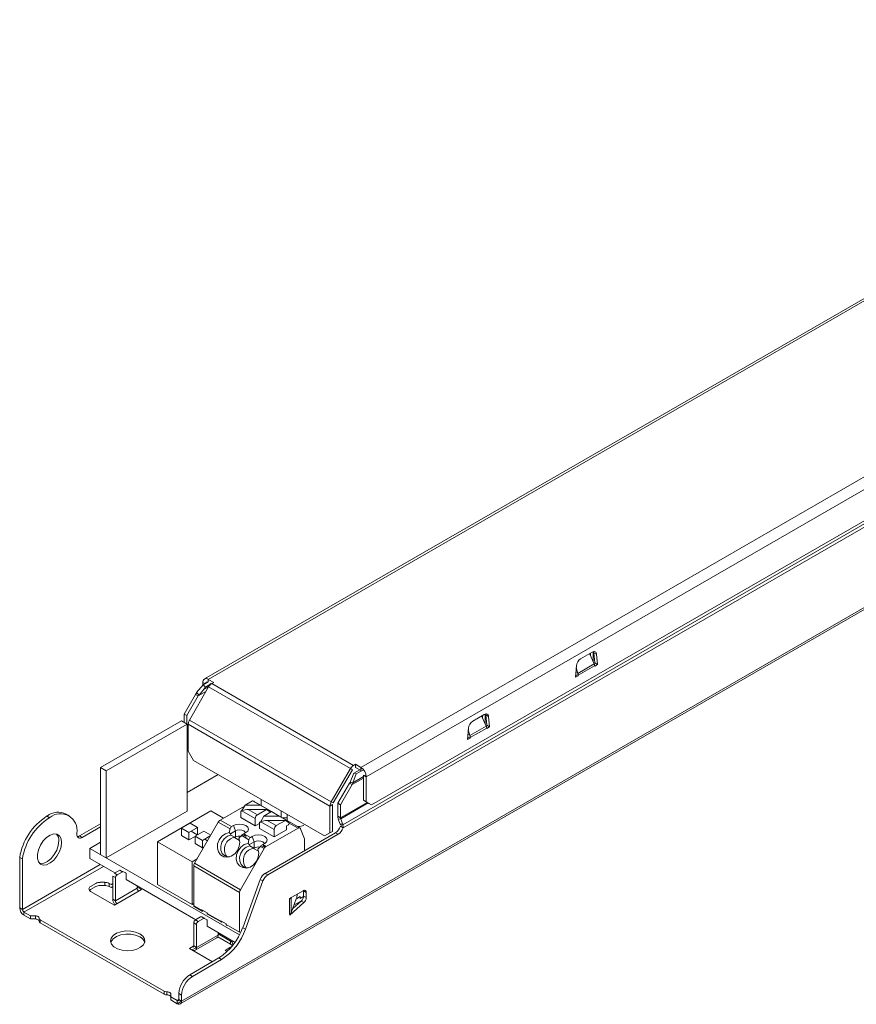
# Model space of a CAD drawing. Header units: millimetres. Extents: x -68 to 151, y -217 to -82.
# Tile 1 of 2: x -68 to 42, y -217 to -88. Entities that reach past the tile are written whole.
import ezdxf

# ---------------------------------------------------------------- set-up
doc = ezdxf.new("R2010")
doc.units = ezdxf.units.MM

msp = doc.modelspace()

# ---------------------------------------------------------------- linework, layer by layer
at = {"color": 7, "linetype": 'Continuous', "lineweight": 15}
for p, q in [((105.87, -88.1), (-43.83, -174.52)), ((106.37, -88.15), (-43.33, -174.57)), ((126.36, -99.69), (-23.34, -186.11)), ((127.06, -100.91), (-22.63, -187.33)), ((-46.99, -217.12), (151, -102.83)), ((-46.82, -216.76), (151.17, -102.46)), ((129.89, -103.81), (-25.69, -193.62)), ((130.02, -104.15), (-25.67, -194.03)), ((-21.92, -191.03), (126.36, -105.43)), ((7.54, -171.27), (7.19, -171.07)), ((7.54, -171.27), (7.65, -172.62)), ((4.79, -174.27), (4.9, -172.8)), ((5.1, -173.78), (7.24, -172.54)), ((5.15, -174.04), (7.29, -172.8)), ((-44.86, -176.31), (-44.01, -175.27)), ((-44.04, -175.3), (-44.04, -174.97)), ((-44.01, -175.27), (-43.34, -174.88)), ((-44.01, -175.27), (-43.67, -175.57)), ((-43.33, -174.57), (-42.62, -174.97)), ((-42.88, -175.12), (-24.3, -185.85)), ((-46.47, -179.12), (-44.99, -176.54)), ((-46.12, -179.32), (-44.64, -176.74)), ((-45.79, -179.9), (-43.28, -175.54)), ((-44.99, -176.54), (-44.64, -176.74)), ((-44.86, -176.31), (-44.52, -176.62)), ((-43.28, -175.54), (-24.7, -186.27)), ((-46.47, -179.12), (-46.12, -179.32)), ((-46.47, -180.21), (-46.47, -179.12)), ((-46.12, -180.41), (-46.12, -179.32)), ((-7.51, -179.36), (-6.9, -180.71)), ((-46.82, -180.01), (-57.43, -186.13)), ((-46.11, -180.42), (-56.72, -186.54)), ((-46.11, -180.42), (-46.82, -180.01)), ((-46.11, -191.85), (-46.11, -180.42)), ((-45.96, -180.45), (-27.38, -191.18)), ((-45.96, -183.97), (-45.96, -180.45)), ((-45.79, -179.9), (-27.21, -190.62)), ((-6.6, -179.44), (-6.49, -180.78)), ((-9.35, -182.44), (-9.25, -180.96)), ((-9.04, -181.94), (-6.9, -180.71)), ((-9, -182.2), (-6.85, -180.96)), ((-24.04, -185.7), (-23.34, -186.11)), ((-56.72, -186.54), (-57.43, -186.13)), ((-57.43, -186.13), (-57.43, -197.56)), ((-56.72, -186.54), (-56.72, -197.97)), ((-27.21, -190.62), (-24.7, -186.27)), ((-24.39, -188.12), (-23.93, -186.97)), ((-23.93, -186.97), (-24.27, -186.88)), ((-23.93, -186.97), (-22.98, -186.42)), ((-26.36, -190.8), (-24.83, -188.16)), ((-26.01, -191.01), (-24.48, -188.36)), ((-22.63, -187.33), (-22.63, -190.63)), ((-37.52, -190.48), (-38.51, -191.05)), ((-37.52, -190.48), (-36.54, -191.05)), ((-31.32, -194.04), (-37.33, -190.57)), ((-36.38, -191.12), (-36.38, -190.31)), ((-26.01, -191.01), (-26.36, -190.8)), ((-26.36, -192.51), (-26.36, -190.8)), ((-26.01, -192.72), (-26.01, -191.01)), ((-22.63, -190.63), (-22.98, -190.42)), ((-21.92, -191.03), (-22.63, -190.63)), ((-21.92, -191.03), (-22.28, -190.83)), ((-61.57, -192.43), (-61.93, -192.22)), ((-43, -191.81), (-50, -195.85)), ((-41.34, -192.77), (-43, -191.81)), ((-41.76, -193.01), (-38.57, -191.17)), ((-38.91, -191.77), (-39.08, -191.87)), ((-39.08, -192.68), (-39.08, -191.87)), ((-39.08, -191.87), (-39.05, -191.88)), ((-39.05, -191.88), (-38.91, -191.8)), ((-38.51, -191.05), (-38.91, -191.77)), ((-38.91, -191.77), (-38.86, -191.77)), ((-37.17, -192.81), (-38.91, -191.8)), ((-38.51, -191.05), (-36.54, -191.05)), ((-38.08, -191.62), (-35.69, -191.62)), ((-38.08, -191.62), (-36.88, -192.32)), ((-36.88, -192.32), (-35.69, -191.62)), ((-35.29, -191.77), (-36.54, -191.05)), ((-35.05, -191.91), (-36.03, -192.48)), ((-35.69, -191.62), (-35.29, -191.88)), ((-35.47, -191.77), (-35.29, -191.77)), ((-35.29, -191.88), (-35.19, -191.83)), ((-35.05, -191.91), (-34.06, -192.48)), ((-27.38, -194.69), (-27.38, -191.18)), ((-60.18, -195.09), (-57.43, -193.5)), ((-44.73, -193.99), (-45.72, -193.42)), ((-42.01, -193.27), (-45.13, -198.67)), ((-40.47, -194.16), (-42.01, -193.27)), ((-40.27, -193.86), (-41.76, -193.01)), ((-37.17, -193.79), (-39.08, -192.68)), ((-37.17, -193.79), (-37.17, -192.81)), ((-36.6, -193.46), (-37.17, -193.79)), ((-36.43, -193.2), (-36.6, -193.3)), ((-36.6, -194.11), (-36.6, -193.3)), ((-36.6, -193.3), (-36.57, -193.31)), ((-36.57, -193.31), (-36.44, -193.23)), ((-34.69, -194.23), (-36.44, -193.23)), ((-36.03, -192.48), (-36.43, -193.2)), ((-36.43, -193.2), (-36.39, -193.2)), ((-36.03, -192.48), (-34.06, -192.48)), ((-35.61, -193.05), (-33.21, -193.05)), ((-35.61, -193.05), (-34.41, -193.74)), ((-34.41, -193.74), (-33.21, -193.05)), ((-32.81, -193.2), (-34.06, -192.48)), ((-33.01, -192.7), (-33.65, -192.7)), ((-33.21, -193.05), (-32.81, -193.31)), ((-32.99, -193.2), (-32.81, -193.2)), ((-32.71, -193.25), (-32.81, -193.2)), ((-32.81, -193.31), (-32.71, -193.25)), ((-32.71, -193.25), (-32.71, -193.42)), ((-26.01, -192.72), (-26.36, -192.51)), ((-25.98, -192.85), (-26.29, -192.88)), ((-26.03, -193.54), (-26.29, -192.88)), ((-25.72, -193.51), (-25.98, -192.85)), ((-60.54, -194.72), (-60.54, -194.88)), ((-59.83, -195.29), (-57.43, -193.91)), ((-46.85, -194.07), (-45.86, -194.64)), ((-44.78, -194.95), (-45.58, -194.48)), ((-43, -194.99), (-43.93, -194.46)), ((-40.59, -194.64), (-40.47, -194.16)), ((-40.03, -193.72), (-40.27, -193.86)), ((-40.03, -193.72), (-39.78, -194.44)), ((-38.41, -194.66), (-38.65, -194.8)), ((-34.69, -195.21), (-36.6, -194.11)), ((-35.89, -200), (-26.67, -194.68)), ((-31.57, -194.07), (-35.75, -196.48)), ((-35.54, -200.21), (-26.31, -194.88)), ((-34.69, -195.21), (-34.69, -194.23)), ((-33.07, -194.28), (-34.69, -195.21)), ((-33.07, -193.79), (-33.07, -194.28)), ((-30.73, -195.46), (-31.24, -194.14)), ((-26.31, -194.88), (-26.67, -194.68)), ((-50, -195.85), (-50, -201.44)), ((-50, -195.85), (-45.45, -198.48)), ((-46.85, -195.05), (-45.86, -195.62)), ((-45.06, -195.11), (-44.07, -195.68)), ((-45.06, -196.09), (-44.07, -196.66)), ((-43.43, -195.73), (-43.79, -195.52)), ((-39.87, -195.31), (-39.22, -195.69)), ((-38.95, -195.04), (-39.31, -195.38)), ((-38.65, -195.09), (-38.75, -195.15)), ((-38.47, -194.93), (-38.46, -194.91)), ((-38.42, -195.34), (-38.42, -194.94)), ((-38, -195.59), (-38.12, -196.07)), ((-37.31, -195.87), (-37.94, -196.23)), ((-37.8, -195.29), (-37.56, -195.15)), ((-37.56, -195.15), (-37.31, -195.87)), ((-37.31, -195.87), (-37.31, -196.68)), ((-35.93, -196.09), (-36.17, -196.23)), ((-30.73, -197.02), (-30.73, -195.46)), ((-39.11, -202.14), (-36, -196.74)), ((-37.37, -196.69), (-37.87, -196.4)), ((-37.31, -196.68), (-37.4, -196.74)), ((-37.37, -196.69), (-37.4, -196.74)), ((-37.4, -196.74), (-36.75, -197.11)), ((-36.47, -196.47), (-36.83, -196.81)), ((-36.28, -196.58), (-36.18, -196.52)), ((-35.99, -196.36), (-35.98, -196.34)), ((-35.94, -196.66), (-35.94, -196.36)), ((-68.03, -197.91), (-68.03, -204.51)), ((-68.03, -197.91), (-67.68, -198.11)), ((-67.68, -198.11), (-67.68, -204.72)), ((-55.55, -199.95), (-58.84, -198.05)), ((-45.45, -198.48), (-44.8, -198.1)), ((-45.45, -198.48), (-45.45, -204.07)), ((-45.13, -198.67), (-39.11, -202.14)), ((-55.27, -200.19), (-54.58, -199.8)), ((-45.23, -199.02), (-39.22, -202.49)), ((-45.23, -204.24), (-45.23, -199.02)), ((-35.54, -200.21), (-35.89, -200)), ((-55.48, -203.59), (-55.48, -200.56)), ((-44.95, -206.07), (-54.07, -200.81)), ((-38.82, -207.12), (-36.51, -200.79)), ((-38.47, -207.32), (-36.16, -200.99)), ((-36.16, -200.99), (-36.51, -200.79)), ((-55.62, -204.16), (-58.75, -202.36)), ((-52.09, -202.12), (-55.62, -204.16)), ((-52.65, -201.96), (-55.48, -203.59)), ((-52.65, -201.8), (-52.09, -202.12)), ((-39.22, -202.49), (-39.22, -207.71)), ((-30.84, -202.31), (-30.84, -202.98)), ((-30.49, -202.52), (-30.49, -203.18)), ((-55.84, -203.39), (-55.48, -203.59)), ((-32.67, -205.41), (-32.67, -203.37)), ((-32.47, -203.18), (-32.47, -203.17)), ((-32.47, -205.16), (-32.47, -203.18)), ((-30.49, -203.18), (-30.84, -202.98)), ((-67.47, -205.08), (-66.62, -205.57)), ((-45.23, -204.24), (-44.17, -204.85)), ((-45.19, -204.33), (-44.13, -204.94)), ((-43.46, -205.18), (-43.46, -205.26)), ((-67.47, -205.49), (-66.62, -205.98)), ((-65.98, -205.57), (-66.62, -205.57)), ((-66.62, -205.98), (-66.62, -205.57)), ((-65.98, -205.98), (-66.62, -205.98)), ((-65.98, -205.98), (-65.98, -205.57)), ((-65.33, -206.07), (-49.1, -215.44)), ((-65.33, -206.48), (-65.33, -206.07)), ((-65.33, -206.48), (-49.1, -215.85)), ((-44.88, -206.68), (-45.23, -206.48)), ((-45.23, -209.51), (-45.23, -206.48)), ((-44.18, -205.7), (-43.88, -205.87)), ((-43.82, -205.9), (-43.52, -206.08)), ((-43.46, -205.26), (-41.69, -206.28)), ((-43.42, -205.35), (-41.65, -206.37)), ((-44.88, -209.72), (-44.88, -206.68)), ((-39.81, -209.04), (-43.46, -206.93)), ((-40.99, -206.6), (-40.99, -206.69)), ((-38.47, -207.32), (-38.82, -207.12)), ((-45.04, -210.08), (-42.21, -208.45)), ((-44.88, -209.72), (-42.05, -208.08)), ((-40.41, -209.28), (-42.09, -208.3)), ((-40.41, -208.87), (-42.05, -207.92)), ((-45.79, -209.84), (-42.78, -211.58)), ((-45.29, -209.65), (-45.14, -209.56)), ((-45.76, -213.29), (-41.94, -211.09)), ((-45.41, -213.5), (-41.59, -211.29)), ((-41.59, -211.29), (-41.94, -211.09)), ((-45.41, -213.5), (-45.76, -213.29)), ((-49.1, -215.85), (-49.1, -215.44)), ((-48.23, -216.59), (-48.23, -215.82)), ((-48.23, -216.19), (-47.39, -216.68)), ((-48.23, -216.59), (-47.39, -217.08)), ((-47.24, -216.69), (-47.09, -216.6)), ((-47.17, -216.55), (-47.17, -215.74)), ((-46.82, -215.95), (-47.17, -215.74)), ((-46.82, -216.76), (-46.82, -215.95))]:
    msp.add_line(p, q, dxfattribs=at)
at = {"color": 144, "linetype": 'Continuous', "lineweight": 0}
for p, q in [((5.46, -171.88), (6.98, -171)), ((6.64, -171.2), (7.24, -172.54)), ((6.73, -171.41), (6.73, -171.14)), ((7.09, -172.2), (7.09, -170.95)), ((7.19, -171.07), (7.3, -172.42)), ((7.29, -172.8), (7.3, -172.86)), ((7.65, -172.62), (7.3, -172.42)), ((7.3, -172.86), (7.65, -172.62)), ((4.79, -174.27), (5.14, -174.1)), ((4.8, -174.12), (5.14, -173.93)), ((4.83, -173.69), (5.04, -173.57)), ((5.1, -173.78), (4.88, -173.01)), ((5.14, -174.1), (5.15, -174.04)), ((-43.67, -175.57), (-42.98, -175.17)), ((-43.09, -175.11), (-42.97, -175.18)), ((-42.88, -175.12), (-42.62, -174.97)), ((-44.64, -176.74), (-43.63, -176.16)), ((-44.52, -176.62), (-43.67, -175.57)), ((-8.68, -180.04), (-7.16, -179.17)), ((-7.41, -179.58), (-7.41, -179.31)), ((-7.06, -180.37), (-7.06, -179.12)), ((-6.6, -179.44), (-6.95, -179.23)), ((-6.95, -179.23), (-6.85, -180.58)), ((-6.49, -180.78), (-6.85, -180.58)), ((-46.11, -181.1), (-45.96, -181.01)), ((-45.96, -181.46), (-46.11, -181.55)), ((-9.31, -181.86), (-9.1, -181.74)), ((-9.04, -181.94), (-9.26, -181.17)), ((-6.85, -180.96), (-6.84, -181.02)), ((-6.84, -181.02), (-6.49, -180.78)), ((-9.35, -182.44), (-9, -182.27)), ((-9.34, -182.28), (-9.01, -182.09)), ((-9, -182.27), (-9, -182.2)), ((-45.96, -183.97), (-45.25, -185.19)), ((-28.09, -195.1), (-45.25, -185.19)), ((-24.3, -185.85), (-24.04, -185.7)), ((-24.04, -185.7), (-24.04, -186.11)), ((-46.11, -189.4), (-42.04, -187.05)), ((-26.96, -190.76), (-24.45, -186.41)), ((-24.73, -188.03), (-24.27, -186.88)), ((-24.45, -186.41), (-24.7, -186.27)), ((-24.27, -186.88), (-23.49, -186.43)), ((-24.04, -186.11), (-23.34, -186.51)), ((-23.34, -186.51), (-23.34, -186.11)), ((-23.34, -186.34), (-23.16, -186.24)), ((-22.98, -187.13), (-22.63, -187.33)), ((-22.98, -187.13), (-22.98, -190.42)), ((-24.83, -188.16), (-24.64, -188.05)), ((-24.48, -188.36), (-24.83, -188.16)), ((-24.39, -188.12), (-24.73, -188.03)), ((-27.03, -190.97), (-27.38, -191.18)), ((-26.96, -190.76), (-27.21, -190.62)), ((-27.03, -194.49), (-27.03, -190.97)), ((-22.28, -190.83), (-22.98, -190.42)), ((-56.72, -197.97), (-46.11, -191.85)), ((-35.19, -191.83), (-35.29, -191.77)), ((-35.19, -191.83), (-35.19, -191.99)), ((-33.76, -191.82), (-33.76, -192.63)), ((-33.01, -193.07), (-33.01, -192.26)), ((-64.5, -192.51), (-64.45, -192.48)), ((-64.5, -192.51), (-64.15, -192.72)), ((-64.45, -192.48), (-64.1, -192.69)), ((-64.15, -192.72), (-64.1, -192.69)), ((-45.72, -193.42), (-46.85, -194.07)), ((-25.72, -193.51), (-26.03, -193.54)), ((-25.76, -193.51), (-25.99, -193.65)), ((-46.85, -194.07), (-46.85, -195.05)), ((-45.86, -194.64), (-44.73, -193.99)), ((-45.86, -194.64), (-45.86, -195.62)), ((-43.93, -194.46), (-45.06, -195.11)), ((-44.73, -193.99), (-44.73, -194.92)), ((-40.41, -194.8), (-39.78, -194.44)), ((-39.78, -194.44), (-39.78, -195.26)), ((-38.65, -194.8), (-37.8, -195.29)), ((-33.07, -193.79), (-32.85, -193.66)), ((-31.52, -193.85), (-31.65, -193.85)), ((-28.09, -195.1), (-27.38, -194.69)), ((-27.38, -194.69), (-27.03, -194.49)), ((-25.69, -193.63), (-26.02, -193.82)), ((-26.02, -193.82), (-25.67, -194.03)), ((-60.18, -195.09), (-59.83, -195.29)), ((-58.84, -196.75), (-57.43, -195.93)), ((-45.86, -195.62), (-45.06, -195.16)), ((-45.06, -195.11), (-45.06, -196.09)), ((-44.07, -195.68), (-43.07, -195.1)), ((-44.07, -195.68), (-44.07, -196.66)), ((-40.35, -194.97), (-39.85, -195.26)), ((-39.87, -195.31), (-39.85, -195.26)), ((-39.78, -195.26), (-39.87, -195.31)), ((-38, -195.59), (-38.95, -195.04)), ((-58.84, -196.75), (-39.23, -208.07)), ((-58.84, -196.75), (-58.84, -198.05)), ((-44.07, -196.66), (-43.91, -196.57)), ((-36, -196.74), (-36.47, -196.47)), ((-36.17, -196.23), (-35.75, -196.48)), ((-35.94, -196.62), (-35.92, -196.63)), ((-55.62, -199.99), (-54.93, -199.59)), ((-55.62, -199.99), (-55.27, -200.19)), ((-54.93, -199.59), (-54.58, -199.8)), ((-54.43, -199.78), (-54.13, -199.95)), ((-58.75, -201.71), (-58.06, -201.31)), ((-57.49, -201.17), (-56.89, -201.17)), ((-56.89, -201.58), (-56.89, -201.17)), ((-56.33, -201.31), (-56.06, -201.46)), ((-56.33, -201.72), (-56.33, -201.31)), ((-56.06, -201.46), (-55.84, -201.33)), ((-55.84, -203.39), (-55.84, -200.36)), ((-55.84, -200.36), (-55.48, -200.56)), ((-54.07, -200.09), (-54.07, -200.81)), ((-58.75, -202.12), (-58.06, -201.72)), ((-57.49, -201.58), (-56.89, -201.58)), ((-56.33, -201.72), (-56.06, -201.87)), ((-56.06, -201.87), (-55.84, -201.74)), ((-52.65, -201.62), (-52.65, -201.96)), ((-50, -201.44), (-45.45, -204.07)), ((-32.68, -203.29), (-30.91, -202.27)), ((-30.84, -202.31), (-30.84, -202.24)), ((-30.49, -202.52), (-30.84, -202.31)), ((-32.68, -203.29), (-32.68, -203.37)), ((-32.68, -203.37), (-32.67, -203.37)), ((-32.68, -203.37), (-32.67, -203.37)), ((-32.66, -205.48), (-30.8, -203.83)), ((-32.47, -205.16), (-31.79, -203.35)), ((-32.27, -204.62), (-31.15, -203.63)), ((-31.13, -203.61), (-32.1, -204.17)), ((-31.78, -203.33), (-31.3, -203.05)), ((-31.68, -202.71), (-31.68, -202.75)), ((-31.3, -203.3), (-31.3, -203.05)), ((-30.87, -203.05), (-31.3, -203.3)), ((-30.8, -203.83), (-31.15, -203.63)), ((-67.68, -204.72), (-68.03, -204.51)), ((-67.47, -205.08), (-67.47, -205.49)), ((-45.45, -204.07), (-45.23, -203.94)), ((-44.17, -204.85), (-44.17, -204.77)), ((-44.17, -204.77), (-43.46, -205.18)), ((-44.17, -204.85), (-44.03, -204.93)), ((-45.02, -206.11), (-44.33, -205.71)), ((-44.66, -206.32), (-45.02, -206.11)), ((-44.66, -206.32), (-43.97, -205.92)), ((-43.82, -205.9), (-44.18, -205.7)), ((-43.83, -205.9), (-43.88, -205.87)), ((-43.46, -206.21), (-43.46, -206.93)), ((-41.69, -206.28), (-41.69, -206.2)), ((-41.69, -206.2), (-40.99, -206.6)), ((-41.69, -206.28), (-41.55, -206.36)), ((-32.68, -205.41), (-32.67, -205.41)), ((-32.68, -205.41), (-32.66, -205.48)), ((-42.05, -207.75), (-42.05, -208.08)), ((-40.99, -206.69), (-39.22, -207.71)), ((-40.41, -209.28), (-40.41, -208.87)), ((-45.79, -209.84), (-45.23, -209.51)), ((-44.88, -209.72), (-45.23, -209.51)), ((-41.11, -210.09), (-40.41, -209.68)), ((-40.85, -210.24), (-41.11, -210.09)), ((-48.74, -215.94), (-48.74, -215.53)), ((-47.39, -217.08), (-47.39, -216.68)), ((-46.82, -216.76), (-47.17, -216.55))]:
    msp.add_line(p, q, dxfattribs=at)
at = {"color": 8, "linetype": 'Continuous', "lineweight": 15}
for p, q in [((-43.77, -175.13), (-44.04, -174.97)), ((-43.76, -175.68), (-43.09, -175.29)), ((-43.33, -174.9), (-43.33, -174.57)), ((-43.98, -175.95), (-43.28, -175.55)), ((-45.96, -181.14), (-46.11, -181.23)), ((-45.96, -181.55), (-46.11, -181.64)), ((-22.83, -187.22), (-22.65, -187.11)), ((-24.48, -188.36), (-22.98, -187.5)), ((-24.39, -188.12), (-22.98, -187.31)), ((-22.66, -187.31), (-22.63, -187.29)), ((-26.01, -192.72), (-22.51, -190.7)), ((-25.98, -192.85), (-22.37, -190.77)), ((-35.18, -191.98), (-35.19, -191.98)), ((-31.57, -194.07), (-32.71, -193.41)), ((-38.65, -195.09), (-38.53, -194.87)), ((-38.65, -195.21), (-38.65, -195.09)), ((-36.18, -196.52), (-36.05, -196.3)), ((-36.18, -196.64), (-36.18, -196.52)), ((-57.49, -198.83), (-67.68, -204.72)), ((-57.07, -199.08), (-67.47, -205.08)), ((-32.48, -203.18), (-32.47, -203.18)), ((-45.44, -210.04), (-44.88, -209.72)), ((-47.39, -216.68), (-47.17, -216.55)), ((-47.39, -217.08), (-46.82, -216.76))]:
    msp.add_line(p, q, dxfattribs=at)
at = {"color": 7, "linetype": 'Continuous', "lineweight": 15, "flags": 128}
for points in [[(6.98, -171), (7.08, -170.95), (7.18, -170.93), (7.28, -170.93), (7.36, -170.95), (7.43, -171), (7.49, -171.07), (7.52, -171.16), (7.54, -171.27)], [(-40.03, -193.72), (-39.66, -193.58), (-39.22, -193.53), (-38.78, -193.58), (-38.41, -193.72), (-38.16, -193.94), (-38.07, -194.19), (-38.16, -194.45), (-38.41, -194.66)], [(-62.55, -195.96), (-62.62, -195.46), (-62.83, -195.08), (-63.15, -194.87), (-63.56, -194.83), (-64.02, -194.98), (-64.5, -195.29), (-64.94, -195.75), (-65.31, -196.3), (-65.58, -196.91), (-65.72, -197.51), (-65.72, -198.06), (-65.58, -198.5), (-65.31, -198.8), (-64.94, -198.93), (-64.5, -198.87), (-64.02, -198.64), (-63.56, -198.25), (-63.15, -197.74), (-62.83, -197.15), (-62.62, -196.54), (-62.55, -195.96)], [(-39.31, -195.38), (-39.2, -195.9), (-39.26, -196.45), (-39.49, -196.98), (-39.85, -197.43), (-40.31, -197.74), (-40.81, -197.88), (-41.3, -197.82), (-41.71, -197.59), (-42, -197.19), (-42.13, -196.69), (-42.1, -196.14), (-41.89, -195.6), (-41.54, -195.13), (-41.09, -194.8), (-40.59, -194.64)], [(-39.78, -194.44), (-39.52, -194.34), (-39.22, -194.3), (-38.91, -194.34), (-38.65, -194.44), (-38.48, -194.59), (-38.43, -194.68)], [(-31.57, -194.07), (-31.52, -194.04), (-31.47, -194.02), (-31.42, -194.02), (-31.37, -194.02), (-31.33, -194.04), (-31.29, -194.06), (-31.26, -194.1), (-31.24, -194.14)], [(-65.43, -198.7), (-65.29, -198.72), (-64.85, -198.67), (-64.38, -198.44), (-63.92, -198.05), (-63.51, -197.54), (-63.18, -196.95), (-62.98, -196.34), (-62.91, -195.75)], [(-40.56, -197.83), (-40.74, -197.83), (-41.17, -197.7), (-41.5, -197.39), (-41.69, -196.95), (-41.7, -196.44), (-41.55, -195.92), (-41.24, -195.46), (-40.82, -195.13), (-40.35, -194.97)], [(-38.12, -196.07), (-38.62, -196.23), (-39.07, -196.56), (-39.41, -197.03), (-39.62, -197.57), (-39.66, -198.12), (-39.53, -198.62), (-39.24, -199.02), (-38.82, -199.25), (-38.34, -199.31), (-37.84, -199.17), (-37.38, -198.86), (-37.01, -198.41), (-36.78, -197.88), (-36.72, -197.32), (-36.83, -196.81)], [(-38.47, -194.93), (-38.48, -194.94), (-38.65, -195.09)], [(-37.56, -195.15), (-37.18, -195.01), (-36.74, -194.96), (-36.3, -195.01), (-35.93, -195.15), (-35.68, -195.37), (-35.59, -195.62), (-35.68, -195.88), (-35.93, -196.09)], [(-37.31, -195.87), (-37.05, -195.77), (-36.74, -195.73), (-36.44, -195.77), (-36.18, -195.87), (-36, -196.02), (-35.96, -196.11)], [(-37.87, -196.4), (-38.35, -196.56), (-38.76, -196.89), (-39.07, -197.35), (-39.23, -197.86), (-39.21, -198.38), (-39.02, -198.82), (-38.69, -199.13), (-38.26, -199.26), (-38.08, -199.26)], [(-35.99, -196.36), (-36, -196.37), (-36.18, -196.52)], [(-65.48, -205.86), (-65.49, -205.81), (-65.51, -205.75), (-65.56, -205.7), (-65.62, -205.66), (-65.7, -205.62), (-65.78, -205.59), (-65.88, -205.58), (-65.98, -205.57)], [(-65.48, -206.27), (-65.49, -206.22), (-65.51, -206.16), (-65.56, -206.11), (-65.62, -206.07), (-65.7, -206.03), (-65.78, -206), (-65.88, -205.99), (-65.98, -205.98)], [(-52.3, -207.92), (-52.84, -207.69), (-53.47, -207.56), (-54.14, -207.55), (-54.79, -207.65), (-55.36, -207.85), (-55.8, -208.15), (-56.06, -208.5), (-56.14, -208.89), (-56.01, -209.27), (-55.7, -209.61), (-55.23, -209.88), (-54.63, -210.06), (-53.97, -210.14), (-53.31, -210.09), (-52.69, -209.94), (-52.19, -209.69), (-51.83, -209.36), (-51.65, -208.98), (-51.68, -208.6), (-51.9, -208.23), (-52.3, -207.92)], [(-52.3, -208.33), (-52.84, -208.1), (-53.47, -207.97), (-54.14, -207.96), (-54.79, -208.06), (-55.36, -208.26), (-55.8, -208.56), (-56.06, -208.91), (-56.11, -209.04)]]:
    msp.add_lwpolyline(points, dxfattribs=at)
at = {"color": 144, "linetype": 'Continuous', "lineweight": 0, "flags": 128}
for points in [[(7.16, -170.93), (7.17, -170.96), (7.19, -171.07)], [(-7.16, -179.17), (-7.06, -179.12), (-6.96, -179.09), (-6.86, -179.09), (-6.78, -179.12), (-6.71, -179.17), (-6.65, -179.24), (-6.62, -179.33), (-6.6, -179.44)], [(-58.75, -202.12), (-58.85, -202.19), (-58.9, -202.24)], [(-30.84, -203.03), (-30.85, -203.03), (-30.87, -203.05)], [(-43.85, -205.89), (-43.86, -205.88), (-43.88, -205.87)], [(-48.74, -215.53), (-48.64, -215.53), (-48.55, -215.55), (-48.46, -215.57), (-48.38, -215.61), (-48.32, -215.65), (-48.27, -215.7), (-48.24, -215.76), (-48.23, -215.82)], [(-48.74, -215.94), (-48.64, -215.94), (-48.55, -215.96), (-48.46, -215.98), (-48.38, -216.02), (-48.32, -216.06), (-48.27, -216.11), (-48.24, -216.17), (-48.23, -216.22)]]:
    msp.add_lwpolyline(points, dxfattribs=at)
at = {"color": 144, "linetype": 'Continuous', "lineweight": 0}
for centre, radius, start, end in [((6.13, -172.92), 1.24, 122.8009, 174.311), ((-43.48, -175.12), 0.193, 74.2486, 165.746), ((-23.69, -186.82), 1.15, 121.9547, 151.1444), ((-24.17, -187.4), 1.54, 2.6055, 57.3945), ((-26.23, -191.22), 1.15, 148.8563, 178.0435), ((-25.32, -192.49), 1.04, 181.1082, 202.0212), ((-27.16, -193.97), 1.21, 15.5942, 21.1869), ((-26.85, -193.95), 1.21, 15.5942, 21.1869), ((-60.11, -194.95), 0.437, 170.786, 309.2033), ((-37.8, -196.21), 1.65, 121.1303, 134.453), ((-31.49, -192.41), 1.45, 268.8744, 297.7554), ((-60.52, -194.55), 0.637, 274.2956, 302.1014), ((-37.55, -195.68), 0.457, 123.1991, 168.7852), ((-35.32, -197.64), 1.65, 121.1303, 134.453), ((-35.37, -197.09), 0.721, 121.9547, 151.1444), ((-54.49, -199.92), 0.151, 65.686, 125.6182), ((-54.22, -200.08), 0.151, 354.3796, 54.302), ((-57.52, -202.33), 1.15, 88.8559, 118.0402), ((-55.02, -200.58), 0.461, 122.6055, 177.3945), ((-58.62, -202.03), 0.349, 110.7834, 249.2166), ((-57.52, -202.74), 1.15, 88.8559, 118.0402), ((-52.19, -201.94), 0.461, 182.6055, 237.3945), ((-30.74, -202.47), 0.262, 350.786, 129.2033), ((-33.53, -202.72), 1.85, 340.3031, 359.189), ((-66.8, -204.46), 1.23, 182.6055, 237.3945), ((-67.22, -204.69), 0.461, 182.6055, 237.3945), ((-44.08, -204.86), 0.0873, 170.786, 309.2033), ((-44.24, -205.84), 0.151, 65.686, 125.6182), ((-43.89, -206.04), 0.151, 65.686, 125.6182), ((-43.61, -206.2), 0.151, 354.3796, 54.302), ((-41.61, -206.29), 0.0873, 170.786, 309.2033), ((-40.9, -206.7), 0.0873, 170.786, 309.2033), ((-42.43, -208.13), 0.384, 304.0564, 7.2558), ((-40.56, -209.28), 0.437, 290.7834, 69.2166), ((-45.36, -209.53), 0.131, 230.7967, 9.214), ((-45.22, -209.77), 0.349, 230.7967, 9.214), ((-40.7, -209.84), 0.637, 34.3047, 62.1071), ((-47.3, -216.57), 0.131, 230.7967, 9.214), ((-47.16, -216.81), 0.349, 230.7967, 9.214)]:
    msp.add_arc(centre, radius, start, end, dxfattribs=at)
at = {"color": 7, "linetype": 'Continuous', "lineweight": 15}
for centre, radius, start, end in [((-43.6, -174.9), 0.437, 50.7967, 189.214), ((-42.27, -176.1), 1.15, 121.9547, 151.1444), ((-44.8, -180.49), 1.15, 148.8563, 178.0435), ((-8.01, -181.09), 1.24, 122.8009, 174.311), ((-37.42, -190.72), 0.174, 60.2163, 82.9867), ((-62.98, -194.39), 2.41, 64.164, 127.667), ((-62.7, -194.37), 2.19, 350.8809, 129.7826), ((-38.13, -193.48), 1.85, 88.466, 114.9737), ((-60.16, -199.21), 7.98, 122.9722, 170.6369), ((-59.81, -199.41), 7.98, 122.9722, 170.6369), ((-41.38, -193.62), 0.721, 121.9547, 151.1444), ((-36.55, -192.83), 0.615, 122.6055, 177.3945), ((-35.66, -194.91), 1.85, 88.466, 114.9737), ((-33.02, -193.4), 0.307, 302.6055, 357.3945), ((-25.62, -192.71), 0.391, 181.1082, 202.0212), ((-64.09, -195.65), 1.19, 354.8681, 42.2274), ((-40.02, -194.25), 0.457, 123.1991, 168.7852), ((-34.08, -194.26), 0.615, 122.6055, 177.3945), ((-27.51, -193.37), 1.56, 302.814, 343.1604), ((-27.16, -193.57), 1.56, 302.814, 343.1604), ((-39.6, -196.85), 1.61, 98.9563, 216.2666), ((-39.22, -196.36), 1.24, 82.2323, 117.1743), ((-37.12, -198.28), 1.61, 98.9563, 216.2667), ((-36.74, -197.78), 1.24, 82.2323, 117.1743), ((-44.51, -199.04), 0.721, 148.8563, 178.0435), ((-35.07, -201.3), 1.54, 122.4279, 160.4989), ((-56.87, -202.33), 1.15, 61.9598, 91.1441), ((-34.71, -201.5), 1.54, 122.4279, 160.4989), ((-56.87, -202.74), 1.15, 61.9598, 91.1441), ((-38.5, -202.51), 0.721, 148.8563, 178.0435), ((-54.61, -203.33), 1.23, 182.6754, 219.9615), ((-55.02, -203.57), 0.461, 182.6055, 237.3945), ((-32.91, -202.92), 0.505, 297.9791, 329.7284), ((-31.78, -202.93), 0.94, 311.6284, 357.0654), ((-31.42, -203.13), 0.94, 311.6284, 357.0654), ((-45.13, -204.25), 0.0959, 172.7442, 235.9436), ((-65.23, -205.84), 0.25, 184.7811, 245.7693), ((-65.23, -206.25), 0.25, 184.7811, 245.7693), ((-44.77, -206.5), 0.461, 122.6055, 177.3945), ((-44.41, -206.7), 0.461, 122.6055, 177.3945), ((-43.37, -205.27), 0.0959, 172.7442, 235.9436), ((-46.11, -204.6), 7.71, 302.7046, 340.9114), ((-45.75, -204.8), 7.71, 302.7046, 340.9114), ((-52.8, -209.4), 1.19, 17.7805, 65.1356), ((-44.1, -215.88), 3.07, 122.6055, 177.3945), ((-43.75, -216.09), 3.07, 122.6055, 177.3945), ((-48.76, -214.8), 0.724, 241.9903, 271.4796), ((-48.76, -215.21), 0.724, 241.9903, 271.4796)]:
    msp.add_arc(centre, radius, start, end, dxfattribs=at)
at = {"color": 144, "linetype": 'Continuous', "lineweight": 0}
for points in [[(7.24, -172.54), (7.25, -172.57), (7.26, -172.61), (7.28, -172.68), (7.29, -172.74), (7.29, -172.78), (7.29, -172.8)], [(5.15, -174.04), (5.15, -174.02), (5.15, -173.98), (5.14, -173.91), (5.12, -173.85), (5.11, -173.8), (5.1, -173.78)], [(-9, -182.2), (-9, -182.18), (-9, -182.14), (-9.01, -182.08), (-9.02, -182.01), (-9.03, -181.97), (-9.04, -181.94)], [(-6.9, -180.71), (-6.9, -180.73), (-6.88, -180.77), (-6.86, -180.84), (-6.85, -180.9), (-6.85, -180.94), (-6.85, -180.96)]]:
    msp.add_open_spline(points, degree=3, knots=[0, 0, 0, 0, 0.25, 0.499999, 0.75, 1, 1, 1, 1], dxfattribs=at)
at = {"color": 7, "linetype": 'Continuous', "lineweight": 15}
for points in [[(-44.86, -176.31), (-44.91, -176.38), (-44.95, -176.46), (-44.99, -176.54)], [(-40.41, -194.8), (-40.47, -194.75), (-40.53, -194.69), (-40.59, -194.64)], [(-39.31, -195.38), (-39.3, -195.41), (-39.29, -195.43), (-39.28, -195.46)], [(-37.94, -196.23), (-38, -196.18), (-38.06, -196.12), (-38.12, -196.07)], [(-37.94, -196.23), (-37.92, -196.29), (-37.9, -196.35), (-37.87, -196.4)], [(-36.83, -196.81), (-36.82, -196.83), (-36.82, -196.86), (-36.81, -196.89)]]:
    msp.add_open_spline(points, degree=3, dxfattribs=at)
at = {"color": 144, "linetype": 'Continuous', "lineweight": 0}
for points in [[(-44.64, -176.74), (-44.6, -176.7), (-44.56, -176.66), (-44.52, -176.62)], [(-24.48, -188.36), (-24.44, -188.28), (-24.41, -188.2), (-24.39, -188.12)], [(-40.35, -194.97), (-40.37, -194.92), (-40.39, -194.86), (-40.41, -194.8)], [(-25.67, -194.03), (-25.65, -193.9), (-25.66, -193.76), (-25.69, -193.62)], [(-32.47, -205.16), (-32.51, -205.25), (-32.58, -205.34), (-32.67, -205.41)]]:
    msp.add_open_spline(points, degree=3, dxfattribs=at)

doc.saveas('drawing.dxf')
